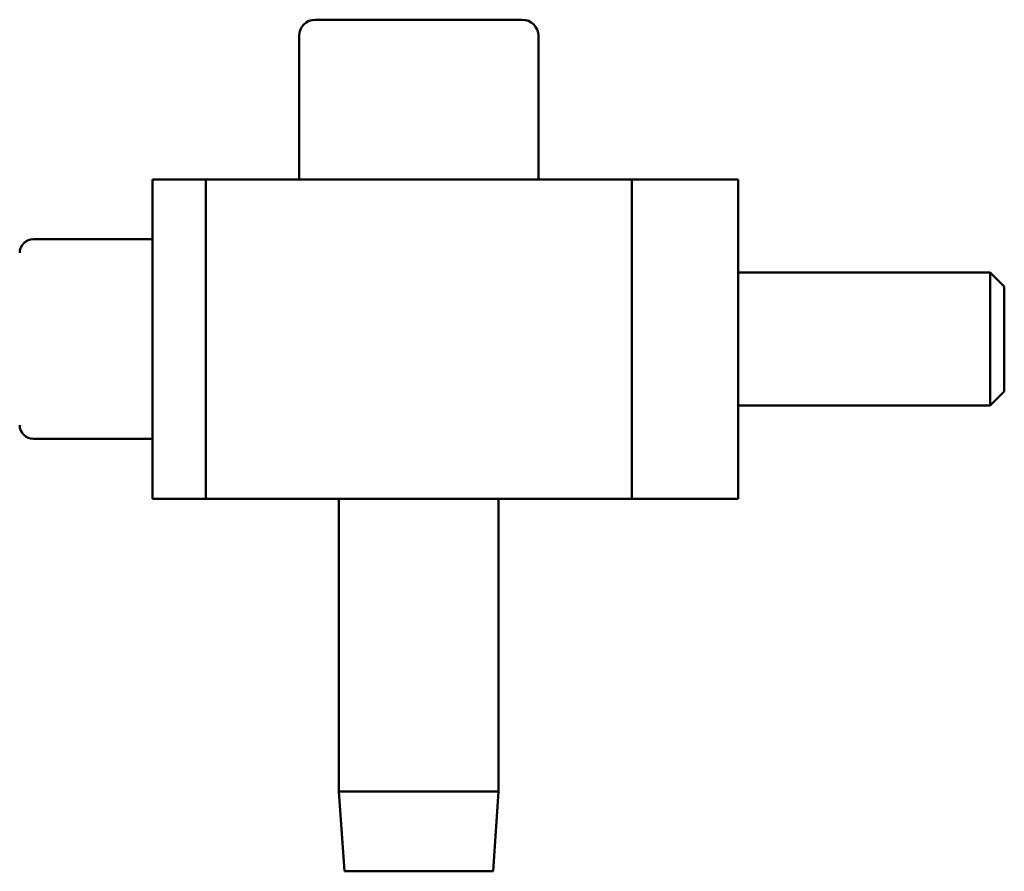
# Model space of a CAD drawing. Header units: inches. Extents: x 1.6 to 15.1, y 2 to 9.6.
# Tile 3 of 6: x 7.6 to 9.9, y 2 to 4. Entities that reach past the tile are written whole.
import ezdxf

# ---------------------------------------------------------------- set-up
doc = ezdxf.new("R2010")
doc.units = ezdxf.units.IN
doc.header["$MEASUREMENT"] = 0
doc.layers.add('Visible (ANSI)', color=7, linetype='Continuous', lineweight=50)

msp = doc.modelspace()

# ---------------------------------------------------------------- linework, layer by layer
at = {"layer": 'Visible (ANSI)'}
for p, q in [((8.248, 3.9527), (8.734, 3.9527)), ((8.21, 3.9147), (8.21, 3.5777)), ((8.772, 3.9147), (8.772, 3.5777)), ((7.866, 2.8277), (7.866, 3.5777)), ((7.991, 3.5777), (7.866, 3.5777)), ((7.991, 2.8277), (7.991, 3.5777)), ((8.991, 3.5777), (7.991, 3.5777)), ((8.991, 3.5777), (9.241, 3.5777)), ((8.991, 3.5777), (8.991, 2.8277)), ((9.241, 2.8277), (9.241, 3.5777)), ((7.586, 3.4372), (7.866, 3.4372)), ((9.241, 3.3587), (9.8329, 3.3587)), ((9.8329, 3.0467), (9.8329, 3.3587)), ((9.866, 3.3259), (9.8329, 3.3587)), ((9.866, 3.3259), (9.866, 3.0795)), ((9.866, 3.0795), (9.8329, 3.0467)), ((9.241, 3.0467), (9.8329, 3.0467)), ((7.586, 2.9682), (7.866, 2.9682)), ((7.991, 2.8277), (7.866, 2.8277)), ((8.991, 2.8277), (7.991, 2.8277)), ((8.3034, 2.8277), (8.3034, 2.1402)), ((8.6786, 2.8277), (8.6786, 2.1402)), ((8.991, 2.8277), (9.241, 2.8277)), ((8.3034, 2.1402), (8.6786, 2.1402)), ((8.3165, 1.9527), (8.3034, 2.1402)), ((8.6654, 1.9527), (8.6786, 2.1402)), ((8.3165, 1.9527), (8.6654, 1.9527))]:
    msp.add_line(p, q, dxfattribs=at)
for centre, radius, start, end in [((8.248, 3.9147), 0.038, 90, 180), ((8.734, 3.9147), 0.038, 0, 90), ((7.586, 3.4052), 0.032, 90, 180), ((7.586, 3.0002), 0.032, 180, 270)]:
    msp.add_arc(centre, radius, start, end, dxfattribs=at)

doc.saveas('drawing.dxf')
